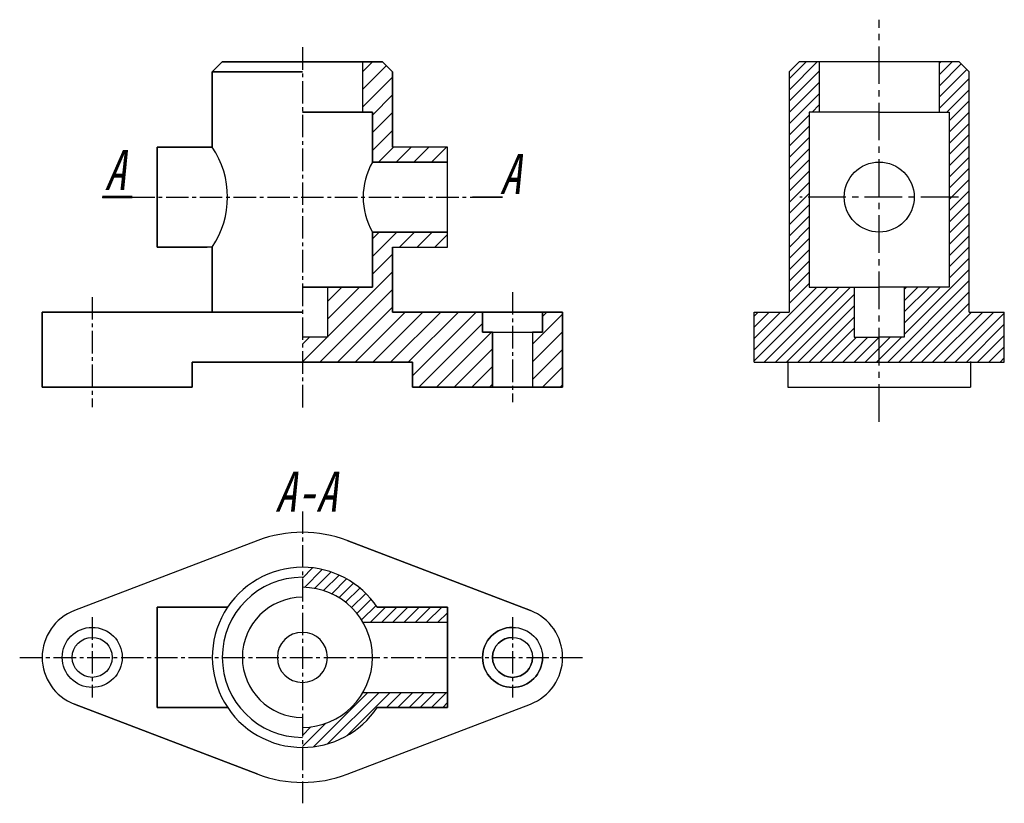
# Model space of a CAD drawing. Header units: millimetres. Extents: x 118 to 315, y 116 to 273.
import ezdxf

# ---------------------------------------------------------------- set-up
doc = ezdxf.new("R2010")
doc.units = ezdxf.units.MM
doc.linetypes.add('CENTER2', pattern=[1.125, 0.75, -0.125, 0.125, -0.125])
doc.layers.get('0').update_dxf_attribs({"color": 5})
for name, color, linetype in [('CSX', 7, 'Continuous'), ('PCSX', 7, 'Continuous'), ('ST点画线', 7, 'CENTER2'), ('XSX', 4, 'Continuous')]:
    doc.layers.add(name, color=color, linetype=linetype)
doc.layers.add('ST粗实线', color=7, linetype='Continuous', lineweight=30)

msp = doc.modelspace()

# ---------------------------------------------------------------- hatches: boundary and pattern name
h = msp.add_hatch()
h.set_pattern_fill('ANSI31', color=5, scale=0.5)
h.set_pattern_definition([(45, (-18.2316, 0), (-1.122532, 1.122532), [])])
h.paths.add_polyline_path([(275.86, 254.28), (277.86, 254.28), (277.86, 264.28), (273.86, 264.28), (271.86, 262.28), (271.86, 214.28), (264.86, 214.28), (264.86, 204.28), (289.86, 204.28), (289.86, 209.28), (284.86, 209.28), (284.86, 219.28), (275.86, 219.28)])
h.paths.add_polyline_path([(307.86, 262.28), (305.86, 264.28), (301.86, 264.28), (301.86, 254.28), (303.86, 254.28), (303.86, 219.28), (294.86, 219.28), (294.86, 209.28), (289.86, 209.28), (289.86, 204.28), (314.86, 204.28), (314.86, 214.28), (307.86, 214.28)])
h = msp.add_hatch()
h.set_pattern_fill('ANSI31', color=5, scale=0.5)
h.paths.add_polyline_path([(174.59, 163.28), (174.59, 159.28, -0.267949), (186.72, 152.28), (203.59, 152.28), (203.59, 155.28), (189.56, 155.28, 0.250492)])
h.paths.add_polyline_path([(203.59, 138.28), (186.72, 138.28, -0.267949), (174.59, 131.28), (174.59, 127.28, 0.250492), (189.56, 135.28), (203.59, 135.28)])

# ---------------------------------------------------------------- linework, layer by layer
at = {"color": 0}
for p, q in [((186.59, 255.22), (192.59, 261.22)), ((188.59, 253.68), (192.59, 257.68)), ((188.59, 250.15), (192.59, 254.15)), ((188.59, 246.61), (192.59, 250.61)), ((189.8, 244.28), (192.8, 247.28)), ((193.33, 244.28), (196.33, 247.28)), ((196.87, 244.28), (199.87, 247.28)), ((200.41, 244.28), (203.41, 247.28)), ((188.59, 225.4), (193.48, 230.28)), ((188.59, 228.93), (189.94, 230.28)), ((194.01, 227.28), (197.01, 230.28)), ((197.55, 227.28), (200.55, 230.28)), ((201.08, 227.28), (203.59, 229.79)), ((188.59, 221.86), (192.59, 225.86)), ((179.59, 209.33), (192.59, 222.33)), ((178.08, 204.28), (192.59, 218.79)), ((179.59, 212.86), (186.01, 219.28)), ((179.59, 216.4), (182.48, 219.28)), ((181.62, 204.28), (192.59, 215.26)), ((185.15, 204.28), (195.15, 214.28)), ((188.69, 204.28), (198.69, 214.28)), ((192.23, 204.28), (202.23, 214.28)), ((195.76, 204.28), (205.76, 214.28)), ((196.59, 201.58), (209.3, 214.28)), ((220.59, 207.9), (226.59, 213.9)), ((197.83, 199.28), (210.59, 212.04)), ((174.59, 207.86), (176.01, 209.28)), ((174.59, 204.33), (179.55, 209.28)), ((201.37, 199.28), (212.37, 210.28)), ((220.59, 204.36), (226.59, 210.36)), ((204.9, 199.28), (212.59, 206.97)), ((220.59, 200.83), (226.59, 206.83)), ((208.44, 199.28), (212.59, 203.44)), ((222.58, 199.28), (226.59, 203.29)), ((211.97, 199.28), (212.59, 199.9)), ((226.12, 199.28), (226.59, 199.76))]:
    msp.add_line(p, q, dxfattribs=at)
at = {"color": 5, "lineweight": 30}
for p, q in [((264.86, 204.28), (264.86, 214.28)), ((264.86, 214.28), (271.86, 214.28)), ((307.86, 214.28), (314.86, 214.28)), ((314.86, 204.28), (314.86, 214.28)), ((271.63, 204.41), (271.63, 199.28)), ((308.1, 204.41), (308.1, 199.28)), ((271.63, 199.28), (308.1, 199.28))]:
    msp.add_line(p, q, dxfattribs=at)
at = {"layer": 'CSX'}
for p, q in [((158.59, 264.28), (190.59, 264.28)), ((186.59, 264.28), (186.59, 254.28)), ((156.59, 262.28), (174.59, 262.28)), ((188.59, 254.28), (174.59, 254.28)), ((188.59, 244.28), (188.59, 254.28)), ((203.59, 247.28), (192.59, 247.28)), ((203.59, 227.28), (203.59, 247.28)), ((203.59, 244.28), (188.59, 244.28)), ((208.59, 237.28), (214.59, 237.28)), ((203.59, 230.28), (188.59, 230.28)), ((188.59, 219.28), (188.59, 230.28)), ((192.59, 227.28), (192.59, 214.28)), ((192.59, 227.28), (203.59, 227.28)), ((174.59, 219.28), (188.59, 219.28)), ((179.59, 219.28), (179.59, 209.28)), ((122.59, 214.28), (174.59, 214.28)), ((210.59, 214.28), (210.59, 210.28)), ((226.59, 214.28), (226.59, 199.28)), ((179.59, 209.28), (174.59, 209.28)), ((210.59, 210.28), (222.59, 210.28)), ((212.59, 210.28), (212.59, 199.28)), ((220.59, 210.28), (220.59, 199.28)), ((196.59, 204.28), (152.59, 204.28)), ((196.59, 199.28), (196.59, 204.28)), ((226.59, 199.28), (196.59, 199.28)), ((165.66, 168.63), (129.02, 154.62)), ((183.52, 168.63), (220.16, 154.62)), ((145.59, 155.28), (159.62, 155.28)), ((145.59, 135.28), (145.59, 155.28)), ((203.59, 155.28), (189.56, 155.28)), ((165.66, 121.93), (129.02, 135.94)), ((183.52, 121.93), (220.16, 135.94)), ((159.62, 135.28), (145.59, 135.28)), ((189.56, 135.28), (203.59, 135.28))]:
    msp.add_line(p, q, dxfattribs=at)
at = {"layer": 'CSX', "color": 5}
msp.add_line((203.59, 135.28), (203.59, 155.28), dxfattribs=at)
at = {"layer": 'PCSX'}
msp.add_line((203.59, 247.28), (192.59, 247.28), dxfattribs=at)
at = {"layer": 'ST点画线', "color": 5, "ltscale": 10}
for p, q in [((289.86, 192.38), (289.86, 272.73)), ((305.7, 237.28), (274.03, 237.28))]:
    msp.add_line(p, q, dxfattribs=at)
at = {"layer": 'ST点画线', "ltscale": 6}
for p, q in [((174.59, 267.22), (174.59, 195.22)), ((140.59, 237.28), (208.59, 237.28)), ((132.59, 217.28), (132.59, 195.28)), ((216.59, 218.28), (216.59, 196.28)), ((174.59, 174.46), (174.59, 116.11)), ((132.59, 153.28), (132.59, 137.28)), ((216.59, 153.28), (216.59, 137.28)), ((118.1, 145.28), (231.09, 145.28))]:
    msp.add_line(p, q, dxfattribs=at)
at = {"layer": 'ST粗实线'}
for p, q in [((158.59, 264.28), (156.59, 262.28)), ((158.59, 264.28), (156.59, 262.28)), ((190.59, 264.28), (158.59, 264.28)), ((186.59, 264.28), (186.59, 254.28)), ((190.59, 264.28), (186.59, 264.28)), ((190.59, 264.28), (186.59, 264.28)), ((190.59, 264.28), (192.59, 262.28)), ((192.59, 262.28), (190.59, 264.28)), ((192.59, 262.28), (190.59, 264.28)), ((192.59, 262.28), (190.59, 264.28)), ((174.59, 262.28), (156.59, 262.28)), ((156.59, 247.28), (156.59, 262.28)), ((156.59, 262.28), (156.59, 247.28)), ((192.59, 262.28), (192.59, 247.28)), ((192.59, 247.28), (192.59, 262.28)), ((192.59, 247.28), (192.59, 262.28)), ((192.59, 247.28), (192.59, 262.28)), ((174.59, 254.28), (188.59, 254.28)), ((186.59, 254.28), (188.59, 254.28)), ((188.59, 254.28), (188.59, 244.28)), ((145.59, 247.28), (156.59, 247.28)), ((156.59, 247.28), (145.59, 247.28)), ((145.59, 227.28), (145.59, 247.28)), ((145.59, 247.28), (145.59, 227.28)), ((203.59, 247.28), (192.59, 247.28)), ((203.59, 227.28), (203.59, 247.28)), ((203.59, 244.28), (203.59, 247.28)), ((188.59, 244.28), (203.59, 244.28)), ((134.59, 237.28), (140.59, 237.28)), ((214.59, 237.28), (208.59, 237.28)), ((188.59, 230.28), (203.59, 230.28)), ((188.59, 230.28), (188.59, 219.28)), ((203.59, 227.28), (203.59, 230.28)), ((156.59, 227.28), (145.59, 227.28)), ((145.59, 227.28), (155.59, 227.28)), ((156.59, 214.28), (156.59, 227.28)), ((156.59, 227.28), (156.59, 214.28)), ((156.59, 227.28), (156.59, 227.28)), ((192.59, 214.28), (192.59, 227.28)), ((192.59, 227.28), (203.59, 227.28)), ((188.59, 219.28), (174.59, 219.28)), ((179.59, 219.28), (179.59, 209.28)), ((174.59, 214.28), (122.59, 214.28)), ((122.59, 199.28), (122.59, 214.28)), ((122.59, 214.28), (122.59, 199.28)), ((192.59, 214.28), (226.59, 214.28)), ((226.59, 214.28), (192.59, 214.28)), ((210.59, 214.28), (192.59, 214.28)), ((210.59, 214.28), (192.59, 214.28)), ((210.59, 214.28), (210.59, 210.28)), ((226.59, 214.28), (222.59, 214.28)), ((222.59, 210.28), (222.59, 214.28)), ((222.59, 214.28), (222.59, 210.28)), ((222.59, 214.28), (222.59, 210.28)), ((222.59, 210.28), (222.59, 214.28)), ((226.59, 199.28), (226.59, 214.28)), ((179.59, 209.28), (174.59, 209.28)), ((210.59, 210.28), (222.59, 210.28)), ((212.59, 210.28), (210.59, 210.28)), ((212.59, 210.28), (212.59, 199.28)), ((220.59, 210.28), (220.59, 199.28)), ((222.59, 210.28), (220.59, 210.28)), ((222.59, 210.28), (220.59, 210.28)), ((152.59, 204.28), (196.59, 204.28)), ((152.59, 204.28), (152.59, 199.28)), ((152.59, 199.28), (152.59, 204.28)), ((174.59, 204.28), (196.59, 204.28)), ((196.59, 204.28), (196.59, 199.28)), ((152.59, 199.28), (122.59, 199.28)), ((122.59, 199.28), (152.59, 199.28)), ((196.59, 199.28), (226.59, 199.28)), ((196.59, 199.28), (212.59, 199.28)), ((220.59, 199.28), (226.59, 199.28)), ((165.66, 168.63), (129.02, 154.62)), ((220.16, 154.62), (183.52, 168.63)), ((159.62, 155.28), (145.59, 155.28)), ((145.59, 155.28), (145.59, 135.28)), ((129.02, 135.94), (165.66, 121.93)), ((183.52, 121.93), (220.16, 135.94)), ((145.59, 135.28), (159.62, 135.28))]:
    msp.add_line(p, q, dxfattribs=at)
at = {"layer": 'ST粗实线', "color": 0}
for p, q in [((186.59, 262.29), (188.59, 264.28)), ((186.59, 258.75), (191.36, 263.52)), ((222.59, 213.44), (223.44, 214.28))]:
    msp.add_line(p, q, dxfattribs=at)
at = {"layer": 'ST粗实线', "color": 5, "lineweight": 30}
for p, q in [((273.86, 264.28), (271.86, 262.28)), ((305.86, 264.28), (273.86, 264.28)), ((277.86, 264.28), (277.86, 254.28)), ((301.86, 264.28), (301.86, 254.28)), ((307.86, 262.28), (305.86, 264.28)), ((271.86, 262.28), (271.86, 214.28)), ((307.86, 214.28), (307.86, 262.28)), ((289.86, 254.28), (275.86, 254.28)), ((275.86, 254.28), (275.86, 219.28)), ((289.86, 254.28), (303.86, 254.28)), ((303.86, 254.28), (303.86, 219.28)), ((275.86, 219.28), (289.86, 219.28)), ((284.86, 219.28), (284.86, 209.28)), ((303.86, 219.28), (289.86, 219.28)), ((294.86, 219.28), (294.86, 209.28)), ((284.86, 209.28), (289.86, 209.28)), ((294.86, 209.28), (289.86, 209.28)), ((264.86, 204.28), (314.86, 204.28))]:
    msp.add_line(p, q, dxfattribs=at)
at = {"layer": 'ST粗实线', "color": 5}
for p, q in [((189.56, 155.28), (203.59, 155.28)), ((203.59, 155.28), (203.59, 135.28)), ((186.72, 152.28), (203.59, 152.28)), ((186.72, 138.28), (203.59, 138.28)), ((203.59, 135.28), (189.56, 135.28))]:
    msp.add_line(p, q, dxfattribs=at)
at = {"layer": 'ST粗实线', "const_width": 0.5}
msp.add_lwpolyline([(140.59, 237.28), (134.59, 237.28)], dxfattribs=at)
at = {"layer": 'ST粗实线', "color": 5, "lineweight": 30}
msp.add_circle((289.86, 237.28), 7, dxfattribs=at)
at = {"layer": 'ST粗实线'}
for centre, radius in [((132.59, 145.28), 6), ((216.59, 145.28), 6), ((132.59, 145.28), 4), ((216.59, 145.28), 4)]:
    msp.add_circle(centre, radius, dxfattribs=at)
for centre, radius, start, end in [((141.62, 237.28), 18, 326.251, 33.749), ((141.62, 237.28), 18, 326.251, 33.749), ((200.72, 237.28), 14, 150, 210), ((174.59, 145.28), 25, 69.0752, 110.9248), ((174.59, 145.28), 18, 90, 270.1944), ((174.59, 145.28), 16, 90, 270), ((174.59, 145.28), 12, 90, 270), ((132.59, 145.28), 10, 110.9248, 249.0752), ((216.59, 145.28), 10, 290.9248, 69.0752), ((174.59, 145.28), 5, 90, 270), ((174.59, 145.28), 5, 270, 90), ((216.59, 145.28), 6, 90, 0), ((216.59, 145.28), 4, 90, 0), ((174.59, 145.28), 25, 249.0752, 290.9248)]:
    msp.add_arc(centre, radius, start, end, dxfattribs=at)
at = {"layer": 'ST粗实线', "color": 5}
for radius, start, end in [(18, 33.749, 90), (14, 270, 90), (18, 269.8056, 326.251)]:
    msp.add_arc((174.59, 145.28), radius, start, end, dxfattribs=at)
at = {"layer": 'XSX'}
for p, q in [((186.59, 264.28), (186.59, 254.28)), ((186.59, 264.28), (186.59, 254.28)), ((186.59, 254.28), (188.59, 254.28)), ((188.59, 254.28), (188.59, 244.28)), ((188.59, 254.28), (188.59, 244.28)), ((203.59, 247.28), (192.59, 247.28)), ((203.59, 244.28), (203.59, 247.28)), ((188.59, 244.28), (203.59, 244.28)), ((188.59, 244.28), (203.59, 244.28)), ((203.59, 230.28), (188.59, 230.28)), ((203.59, 230.28), (188.59, 230.28)), ((188.59, 230.28), (188.59, 219.28)), ((188.59, 230.28), (188.59, 219.28)), ((203.59, 227.28), (203.59, 230.28)), ((192.59, 214.28), (192.59, 227.28)), ((192.59, 214.28), (192.59, 227.28)), ((192.59, 227.28), (203.59, 227.28)), ((192.59, 227.28), (203.59, 227.28)), ((188.59, 219.28), (179.59, 219.28)), ((188.59, 219.28), (179.59, 219.28)), ((179.59, 219.28), (179.59, 209.28)), ((179.59, 219.28), (179.59, 209.28)), ((210.59, 210.28), (210.59, 214.28)), ((210.59, 210.28), (210.59, 214.28)), ((226.59, 214.28), (222.59, 214.28)), ((226.59, 199.28), (226.59, 214.28)), ((226.59, 199.28), (226.59, 214.28)), ((179.59, 209.28), (174.59, 209.28)), ((179.59, 209.28), (174.59, 209.28)), ((212.59, 210.28), (210.59, 210.28)), ((212.59, 199.28), (212.59, 210.28)), ((212.59, 199.28), (212.59, 210.28)), ((220.59, 210.28), (220.59, 199.28)), ((220.59, 210.28), (220.59, 199.28)), ((174.59, 204.28), (196.59, 204.28)), ((196.59, 204.28), (196.59, 199.28)), ((196.59, 204.28), (196.59, 199.28)), ((196.59, 199.28), (212.59, 199.28)), ((220.59, 199.28), (226.59, 199.28))]:
    msp.add_line(p, q, dxfattribs=at)

# ---------------------------------------------------------------- texts
at = {"color": 7, "char_height": 8, "attachment_point": 1}
for s, insert in [('{\\f长仿宋体|b0|i1|c134|p49;A}', (135.06, 246.7)), ('{\\f长仿宋体|b0|i1|c134|p49;A}', (214.02, 245.89)), ('{\\f长仿宋体|b0|i1|c134|p49;A-A}', (169.13, 182.4))]:
    msp.add_mtext_dynamic_manual_height_columns(s, width=33.6898, gutter_width=12.5, heights=[0], dxfattribs=dict(at, insert=insert))

doc.saveas('drawing.dxf')
